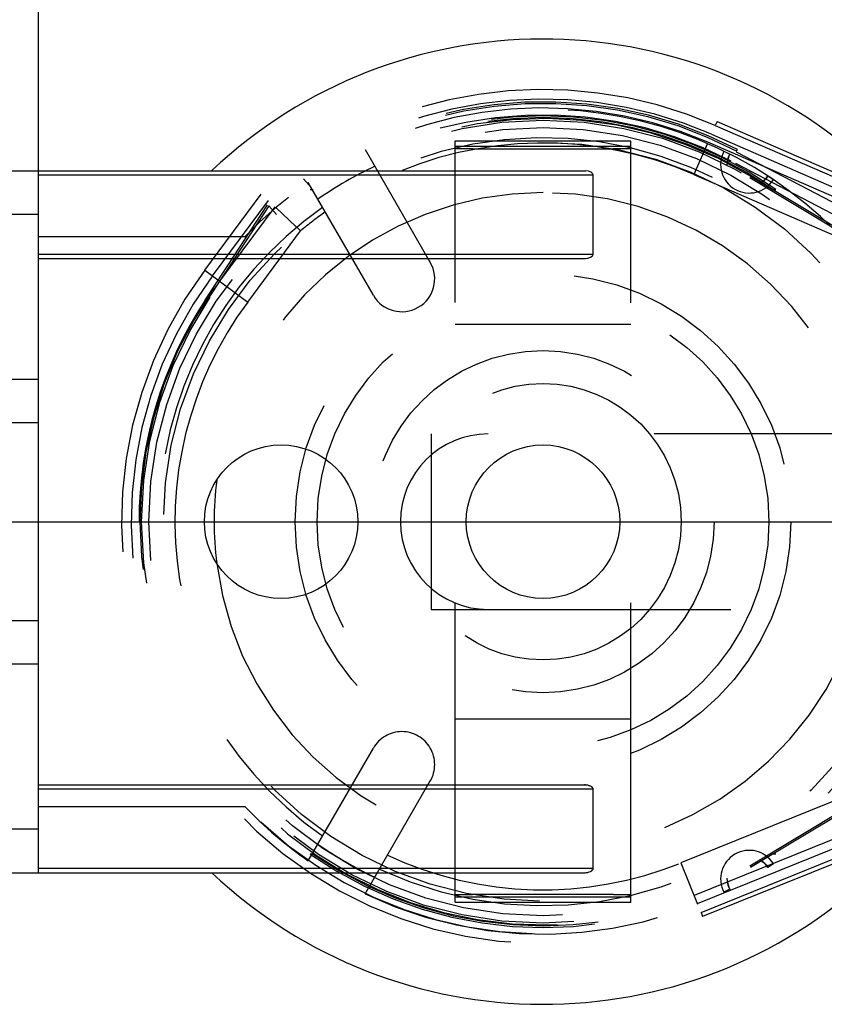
# Model space of a CAD drawing. Header units: millimetres. Extents: x 0 to 210, y 0 to 297.
# Tile 5 of 12: x 142.29 to 147.48, y 145.14 to 151.5. Entities that reach past the tile are written whole.
import ezdxf
from ezdxf.enums import TextEntityAlignment as Align

# ---------------------------------------------------------------- set-up
doc = ezdxf.new("R2010")
doc.units = ezdxf.units.MM
doc.header["$LTSCALE"] = 19.36
for name, pattern in [('CENTER', [0.6, 0.375, -0.075, 0.075, -0.075]), ('DOT', [0.2, 0.1, -0.1]), ('HIDDEN', [0.2, 0.1, -0.1])]:
    doc.linetypes.add(name, pattern=pattern)
doc.layers.get('0').update_dxf_attribs({"linetype": 'CONTINUOUS'})
for name, color, linetype in [('DEFAULT_2', 8, 'HIDDEN'), ('Z_AXIS', 7, 'CONTINUOUS'), ('Z_DIM_2D', 7, 'CONTINUOUS')]:
    doc.layers.add(name, color=color, linetype=linetype)
doc.styles.add('TEXTSTYLE_3', font='tridonic-metric-print-light.otf')
doc.styles.add('TEXTSTYLE_4', font='gdt', dxfattribs={"width": 0.7})
doc.dimstyles.new('DIMSTYLE_4', dxfattribs={"dimtxt": 2.2, "dimasz": 3.5, "dimexe": 1.5, "dimexo": 0, "dimgap": 0.55, "dimtad": 1, "dimdec": 1, "dimlfac": 3.529412, "dimdsep": 46, "dimtxsty": 'TEXTSTYLE_3', "dimcen": 0.09, "dimclrt": 5, "dimadec": 1, "dimazin": 2, "dimtp": 0.2, "dimtm": 0.2, "dimtfac": 1, "dimtdec": 1, "dimtofl": 0, "dimtmove": 0, "dimatfit": 3, "dimfxl": 0, "dimtolj": 1, "dimarcsym": 0})
doc.dimstyles.new('DIMSTYLE_5', dxfattribs={"dimtxt": 2.2, "dimasz": 3.5, "dimexe": 1.5, "dimexo": 0, "dimgap": 0.55, "dimtad": 1, "dimdec": 1, "dimlfac": 3.529412, "dimdsep": 46, "dimtxsty": 'TEXTSTYLE_3', "dimcen": 0.09, "dimclrt": 5, "dimadec": 1, "dimazin": 2, "dimtp": 0.1, "dimtm": 0.1, "dimtfac": 1, "dimtdec": 1, "dimtofl": 0, "dimtmove": 0, "dimatfit": 3, "dimfxl": 0, "dimtolj": 1, "dimarcsym": 0})

# ---------------------------------------------------------------- blocks, each defined once
blk = doc.blocks.new('*D7')
at = {"layer": 'Z_DIM_2D', "color": 2, "linetype": 'Continuous', "transparency": 16777216}
for p, q in [((141.9829, 150.2412), (141.9829, 155.8715)), ((142.4079, 150.2412), (142.4079, 155.8715)), ((141.9829, 154.3715), (142.1954, 154.3715)), ((142.4079, 154.3715), (142.1954, 154.3715)), ((142.1954, 154.3715), (146.5783, 154.3715))]:
    blk.add_line(p, q, dxfattribs=at)
at = {"layer": 'Z_DIM_2D', "color": 5, "linetype": 'Continuous', "transparency": 16777216, "style": 'TEXTSTYLE_3'}
blk.add_text('1.5', height=2.2, dxfattribs=at).set_placement((143.307, 154.9215))
blk = doc.blocks.new('_NONE')
blk = doc.blocks.new('*D8')
at = {"layer": 'Z_DIM_2D', "color": 2, "linetype": 'Continuous', "transparency": 16777216}
for p, q in [((141.9829, 148.8953), (141.9829, 163.3255)), ((149.256, 149.153), (149.256, 163.3255)), ((145.6195, 161.8255), (124.9002, 161.8255)), ((141.9829, 161.8255), (145.6195, 161.8255)), ((149.256, 161.8255), (145.6195, 161.8255))]:
    blk.add_line(p, q, dxfattribs=at)
at = {"layer": 'Z_DIM_2D', "color": 5, "linetype": 'Continuous', "transparency": 16777216}
for s, style, p in [('`', 'TEXTSTYLE_4', (137.2425, 162.3755)), ('(24', 'TEXTSTYLE_3', (134.6758, 162.3755)), ('1.5)', 'TEXTSTYLE_3', (141.6807, 162.3755)), ('25.7', 'TEXTSTYLE_3', (130.1323, 162.3755))]:
    blk.add_text(s, height=2.2, dxfattribs=dict(at, style=style)).set_placement(p, align=Align.RIGHT)

msp = doc.modelspace()

# ---------------------------------------------------------------- linework, layer by layer
at = {"color": 7, "linetype": 'Continuous'}
for p, q in [((141.9829, 150.5245), (145.939, 150.5245)), ((142.4079, 145.9912), (142.4079, 150.5245)), ((145.9337, 150.5245), (145.941, 150.5242)), ((145.9903, 149.9862), (145.9903, 150.4962)), ((142.4079, 149.9578), (145.9337, 149.9578)), ((142.4079, 148.8953), (141.9829, 148.8953)), ((141.9829, 147.6203), (142.4079, 147.6203)), ((142.4079, 146.5578), (145.939, 146.5578)), ((145.9337, 146.5578), (145.941, 146.5576)), ((145.9903, 146.0195), (145.9903, 146.5295)), ((141.9829, 145.9912), (145.9337, 145.9912))]:
    msp.add_line(p, q, dxfattribs=at)
at = {"color": 9, "linetype": 'Continuous'}
for p, q in [((145.9903, 150.4962), (142.4079, 150.4962)), ((142.4079, 150.2412), (141.9829, 150.2412)), ((142.4079, 149.9862), (145.9903, 149.9862)), ((141.9829, 149.1787), (142.4079, 149.1787)), ((142.4079, 147.337), (141.9829, 147.337)), ((145.9903, 146.5295), (142.4079, 146.5295)), ((141.9829, 146.2745), (142.4079, 146.2745)), ((142.4079, 146.0195), (145.9903, 146.0195))]:
    msp.add_line(p, q, dxfattribs=at)
at = {"color": 7, "linetype": 'Continuous'}
for centre in [(143.9747, 148.2578), (145.6662, 148.2578)]:
    msp.add_circle(centre, 0.4958, dxfattribs=at)
for radius, start, end in [(3.1167, 47.01411, 133.33062), (2.125, 172.72145, 187.27855), (3.1167, 226.65824, 312.9935)]:
    msp.add_arc((145.6662, 148.2578), radius, start, end, dxfattribs=at)
for centre, major_axis, start_param, end_param in [((145.9337, 150.4962), (0.0567, 0), 0, 1.441768), ((145.9337, 149.9862), (0.0567, 0), -1.570796, 0), ((145.9337, 146.5295), (0.0567, 0), 0, 1.441768), ((145.9337, 146.0195), (-0.0567, 0), 1.570796, 3.141593)]:
    msp.add_ellipse(centre, major_axis=major_axis, ratio=0.5, start_param=start_param, end_param=end_param, dxfattribs=at)
at = {"layer": 'DEFAULT_2', "color": 8, "linetype": 'HIDDEN'}
for p, q in [((146.7903, 150.8432), (146.779, 150.8172)), ((146.7903, 150.8432), (147.8025, 150.4031)), ((146.7542, 150.76), (148.995, 149.7857)), ((146.779, 150.8172), (147.7912, 150.3771)), ((145.0995, 145.801), (145.0995, 150.7172)), ((145.0995, 150.7172), (146.2329, 150.7172)), ((146.2329, 145.7985), (146.2329, 150.7147)), ((147.7912, 150.2474), (146.7316, 150.7081)), ((144.5178, 150.6609), (144.9384, 149.9324)), ((145.0995, 150.6832), (146.2329, 150.6832)), ((145.2118, 150.6662), (146.1206, 150.6662)), ((146.8353, 150.6509), (146.8733, 150.6319)), ((146.9137, 150.6462), (148.6234, 149.7531)), ((146.915, 150.6487), (146.9216, 150.6612)), ((146.8564, 150.561), (146.8569, 150.5767)), ((146.8654, 150.614), (146.8733, 150.6319)), ((148.627, 149.6745), (146.8822, 150.5859)), ((144.5703, 149.7199), (144.1502, 150.4476)), ((146.6412, 150.5002), (147.7912, 150.0002)), ((147.0014, 150.48), (148.6789, 149.4721)), ((147.0073, 150.4898), (148.6848, 149.4818)), ((147.0807, 150.4494), (147.0657, 150.4401)), ((147.0945, 150.4609), (147.0807, 150.4494)), ((147.1071, 150.4745), (147.0945, 150.4609)), ((147.1186, 150.4903), (147.1071, 150.4745)), ((147.1186, 150.4903), (147.1541, 150.4668)), ((144.1619, 150.404), (144.1817, 150.404)), ((147.1507, 150.404), (147.1705, 150.404)), ((143.4812, 149.8825), (143.8466, 150.3739)), ((143.5312, 149.8453), (143.8924, 150.3311)), ((143.4836, 149.6881), (143.8874, 150.3043)), ((143.896, 150.2968), (143.4931, 149.6819)), ((143.9341, 150.2922), (143.5767, 149.8115)), ((143.9443, 150.2412), (143.896, 150.2968)), ((143.9403, 150.2863), (144.07, 150.1645)), ((143.7586, 149.6763), (144.1003, 150.1358)), ((144.0573, 150.1765), (144.1003, 150.1358)), ((142.4079, 150.0995), (143.7422, 150.0995)), ((145.9337, 149.9578), (145.941, 149.9581)), ((145.9337, 149.9578), (145.939, 149.9578)), ((145.0995, 149.5328), (146.2329, 149.5328)), ((144.9437, 148.8245), (144.9437, 147.6912)), ((148.3209, 148.8245), (144.9437, 148.8245)), ((143.0567, 148.2578), (143.0737, 148.2578)), ((144.9437, 147.6912), (148.3209, 147.6912)), ((147.0014, 146.0356), (148.6789, 147.0436)), ((147.0073, 146.0259), (148.6848, 147.0339)), ((146.2329, 146.9828), (145.0995, 146.9828)), ((144.1502, 146.0681), (144.5703, 146.7958)), ((146.6635, 145.7913), (148.9882, 146.7313)), ((144.5178, 145.8548), (144.9384, 146.5833)), ((147.7912, 146.5529), (146.5573, 146.054)), ((143.7422, 146.4162), (142.4079, 146.4162)), ((147.7912, 146.3084), (146.6423, 145.8439)), ((146.6869, 145.7336), (147.7912, 146.1801)), ((147.8018, 146.1538), (146.6975, 145.7073)), ((144.1817, 146.1117), (144.1619, 146.1117)), ((147.0657, 146.0755), (147.0789, 146.0673)), ((147.1705, 146.1117), (147.1507, 146.1117)), ((145.9337, 145.9912), (145.941, 145.9914)), ((145.9337, 145.9912), (145.939, 145.9912)), ((147.1071, 146.0412), (147.1186, 146.0254)), ((147.1541, 146.0489), (147.1186, 146.0254)), ((146.8733, 145.8838), (146.8353, 145.8648)), ((146.2329, 145.8325), (145.0995, 145.8325)), ((146.1206, 145.8495), (145.2118, 145.8495)), ((146.2329, 145.7985), (145.0995, 145.7985)), ((146.6869, 145.7336), (146.6975, 145.7073))]:
    msp.add_line(p, q, dxfattribs=at)
at = {"layer": 'DEFAULT_2', "color": 8, "linetype": 'DOT'}
for p, q in [((146.7282, 150.7003), (146.6412, 150.5002)), ((145.2118, 150.6662), (145.0995, 150.6662)), ((146.2329, 150.6662), (146.1206, 150.6662)), ((144.1683, 150.4153), (144.1197, 150.4713)), ((143.4812, 149.8825), (143.7586, 149.6763)), ((146.5573, 146.054), (146.6646, 145.7887)), ((145.0995, 145.8495), (145.2118, 145.8495)), ((146.1206, 145.8495), (146.2329, 145.8495))]:
    msp.add_line(p, q, dxfattribs=at)
at = {"layer": 'DEFAULT_2', "color": 8, "linetype": 'HIDDEN'}
for points in [[(146.8733, 150.6319), (146.8666, 150.6173), (146.8616, 150.6027), (146.8583, 150.5881), (146.8567, 150.5736)], [(146.857, 150.5786), (146.86, 150.5963), (146.8654, 150.614)], [(147.0777, 150.4475), (147.0891, 150.456), (147.0997, 150.466), (147.1096, 150.4774), (147.1186, 150.4903)], [(147.1186, 146.0254), (147.1096, 146.0382), (147.0997, 146.0496), (147.0891, 146.0596), (147.0777, 146.0682)], [(147.0807, 146.0662), (147.0945, 146.0548), (147.1071, 146.0412)], [(146.86, 145.9194), (146.857, 145.9371), (146.8564, 145.9547)], [(146.8567, 145.9421), (146.8583, 145.9275), (146.8616, 145.913), (146.8666, 145.8984), (146.8733, 145.8838)], [(146.8733, 145.8838), (146.8654, 145.9016), (146.86, 145.9194)]]:
    msp.add_lwpolyline(points, dxfattribs=at)
for radius in [2.5925, 2.4508, 1.6008, 1.4592, 1.105, 0.8925]:
    msp.add_circle((145.6662, 148.2578), radius, dxfattribs=at)
at = {"layer": 'DEFAULT_2', "color": 8, "linetype": 'DOT'}
msp.add_circle((145.6662, 148.2578), 2.5453, dxfattribs=at)
at = {"layer": 'DEFAULT_2', "color": 8, "linetype": 'HIDDEN'}
for centre, radius, start, end in [((145.6662, 148.2578), 2.7908, 66.50064, 130.69259), ((145.6662, 148.2578), 2.7115, 62.4203, 130.99705), ((145.6662, 148.2578), 2.7285, 66.50064, 130.54804), ((145.6662, 148.2578), 2.7002, 62.4203, 130.96379), ((145.6662, 148.2578), 2.6633, 44.83029, 136.25188), ((145.6662, 148.2578), 2.6718, 66.50064, 130.41224), ((145.6662, 148.2578), 2.6038, 59, 301), ((145.6662, 148.2578), 2.6265, 62.4203, 130.96379), ((145.6662, 148.2578), 2.6208, 54.97199, 125.02801), ((145.6662, 148.2578), 2.6095, 55.32859, 124.67141), ((145.6662, 148.2578), 2.4792, 244.7888, 115.2112), ((145.6662, 148.2578), 2.4452, 66.50064, 115.14446), ((146.9979, 150.5644), 0.1842, 151.98137, 328.01863), ((145.6662, 148.2578), 2.5395, 115.32521, 124.92529), ((145.6662, 148.2578), 2.125, 90, 172.72145), ((145.6662, 148.2578), 2.125, 187.27855, 90), ((145.6662, 148.2578), 2.4792, 125.04543, 234.95457), ((145.6662, 148.2578), 2.4452, 125.11577, 129.82243), ((145.6662, 148.2578), 2.7228, 143.36651, 292.01593), ((144.7543, 149.8262), 0.2125, 210, 30), ((145.6662, 148.2578), 2.6605, 143.36651, 292.01593), ((145.6662, 148.2578), 2.6095, 146.76241, 180), ((145.6662, 148.2578), 2.3772, 143.36651, 234.73748), ((145.312, 148.2578), 0.5667, 90, 270), ((144.7543, 146.6895), 0.2125, 330, 150), ((145.6662, 148.2578), 2.6633, 223.74812, 235.30427), ((145.6662, 148.2578), 2.6633, 244.45696, 314.99708), ((145.6662, 148.2578), 2.5395, 235.07471, 244.67479), ((146.9979, 145.9513), 0.1842, 31.98137, 208.01863), ((145.6662, 148.2578), 2.6208, 234.97199, 305.02801), ((145.6662, 148.2578), 2.6095, 235.32859, 304.67141), ((145.6662, 148.2578), 2.3772, 244.99479, 292.01593)]:
    msp.add_arc(centre, radius, start, end, dxfattribs=at)
msp.add_ellipse((145.9337, 146.5295), major_axis=(-0.0567, 0), ratio=0.5, start_param=3.141593, end_param=4.712389, dxfattribs=at)
at = {"layer": 'Z_AXIS', "color": 7, "linetype": 'CENTER'}
msp.add_line((141.947, 148.2578), (150.1843, 148.2578), dxfattribs=at)

# ---------------------------------------------------------------- dimensions: what is measured, and where the dimension line sits
at = {"layer": 'Z_DIM_2D', "color": 2, "linetype": 'Continuous'}
dim = msp.add_linear_dim(base=(149.256, 161.8255), p1=(141.9829, 148.8953), p2=(149.256, 149.153), text='<>(24%%p1.5)', dimstyle='DIMSTYLE_4', override={"dimblk1": 'NONE', "dimblk2": 'NONE', "dimsah": 1}, dxfattribs=at)
dim.commit()
dim.dimension.update_dxf_attribs({"geometry": '*D8', "text_midpoint": (133.2905, 161.8255), "dimtype": 160})
dim = msp.add_linear_dim(base=(142.4079, 154.3715), p1=(141.9829, 150.2412), p2=(142.4079, 150.2412), dimstyle='DIMSTYLE_5', override={"dimblk1": 'NONE', "dimblk2": 'NONE', "dimsah": 1}, dxfattribs=at)
dim.commit()
dim.dimension.update_dxf_attribs({"geometry": '*D7', "text_midpoint": (144.9313, 154.3715), "dimtype": 160})

doc.saveas('drawing.dxf')
